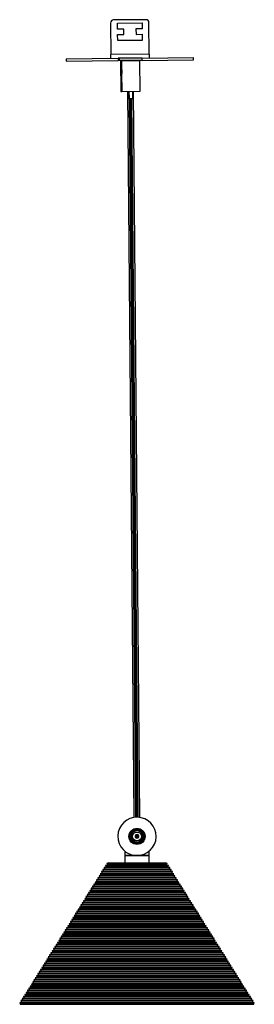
# Model space of a CAD drawing. Header units: millimetres. Extents: x 1041 to 2596, y 431 to 1570.
# Tile 7 of 7: x 2443 to 2596, y 927 to 1570. Entities that reach past the tile are written whole.
import ezdxf

# ---------------------------------------------------------------- set-up
doc = ezdxf.new("R2010")
doc.units = ezdxf.units.MM

msp = doc.modelspace()

# ---------------------------------------------------------------- linework, layer by layer
at = {"color": 7, "linetype": 'Continuous', "lineweight": 25}
for p, q in [((2501.88, 1567.35), (2502.06, 1546.85)), ((2524.86, 1569.55), (2503.86, 1569.36)), ((2506.38, 1567.39), (2522.38, 1567.53)), ((2506.42, 1563.39), (2506.38, 1567.39)), ((2522.38, 1567.53), (2522.42, 1563.53)), ((2527.06, 1547.07), (2526.88, 1567.57)), ((2510.42, 1563.42), (2506.42, 1563.39)), ((2510.45, 1559.92), (2510.42, 1563.42)), ((2522.42, 1563.53), (2518.42, 1563.49)), ((2518.42, 1563.49), (2518.45, 1559.99)), ((2506.45, 1559.89), (2510.45, 1559.92)), ((2506.48, 1555.89), (2506.45, 1559.89)), ((2522.48, 1556.03), (2506.48, 1555.89)), ((2518.45, 1559.99), (2522.45, 1560.03)), ((2522.45, 1560.03), (2522.48, 1556.03)), ((2472.83, 1544.09), (2506.77, 1544.39)), ((2472.83, 1544.09), (2472.84, 1542.59)), ((2472.84, 1542.59), (2506.78, 1542.89)), ((2527.06, 1547.07), (2502.06, 1546.85)), ((2502.09, 1544.35), (2502.06, 1546.85)), ((2506.77, 1544.39), (2506.78, 1542.89)), ((2507.4, 1544.39), (2506.77, 1544.39)), ((2507.41, 1542.89), (2506.78, 1542.89)), ((2522.4, 1544.53), (2507.4, 1544.39)), ((2507.4, 1544.39), (2507.41, 1542.89)), ((2522.41, 1543.03), (2507.41, 1542.89)), ((2508.28, 1542.8), (2508.91, 1542.81)), ((2508.28, 1542.8), (2508.46, 1522.8)), ((2508.91, 1542.81), (2520.91, 1542.91)), ((2508.91, 1542.81), (2508.97, 1536.83)), ((2509.1, 1542.91), (2509.1, 1542.81)), ((2509.98, 1542.92), (2509.98, 1542.82)), ((2510.61, 1542.92), (2510.61, 1542.82)), ((2519.21, 1542.9), (2519.21, 1543)), ((2520.1, 1542.91), (2520.1, 1543.01)), ((2521.09, 1522.91), (2520.91, 1542.91)), ((2522.4, 1544.53), (2555.82, 1544.82)), ((2522.41, 1543.03), (2522.4, 1544.53)), ((2522.41, 1543.03), (2555.84, 1543.32)), ((2527.06, 1547.07), (2527.08, 1544.57)), ((2555.84, 1543.32), (2555.82, 1544.82)), ((2508.99, 1534.62), (2509.09, 1522.81)), ((2508.46, 1522.8), (2509.09, 1522.81)), ((2509.09, 1522.81), (2521.09, 1522.91)), ((2512.78, 1522.84), (2516.97, 1049.31)), ((2513.21, 1522.84), (2513.26, 1517.85)), ((2513.84, 1522.85), (2513.89, 1517.85)), ((2516.39, 1517.87), (2516.34, 1522.87)), ((2520.97, 1049.34), (2516.78, 1522.88)), ((2513.89, 1517.85), (2513.26, 1517.85)), ((2515.02, 1517.86), (2513.89, 1517.85)), ((2514.01, 1517.85), (2518.16, 1049.45)), ((2514.64, 1517.86), (2518.79, 1049.48)), ((2516.39, 1517.87), (2515.02, 1517.86)), ((2519.79, 1049.46), (2515.64, 1517.87)), ((2520.29, 1037.31), (2517.87, 1037.31)), ((2517.87, 1036.66), (2520.29, 1036.66)), ((2522.94, 1038.76), (2522.97, 1038.68)), ((2511.08, 1027.31), (2511.08, 1024.48)), ((2527.08, 1024.48), (2527.08, 1027.35)), ((2527.68, 1027.91), (2527.68, 1027.91)), ((2511.08, 1024.48), (2511.08, 1019.67)), ((2519.08, 1024.48), (2511.08, 1024.48)), ((2511.08, 1024.48), (2519.08, 1024.48)), ((2527.08, 1024.48), (2519.08, 1024.48)), ((2519.08, 1024.48), (2527.08, 1024.48)), ((2527.08, 1019.67), (2527.08, 1024.48)), ((2497.89, 1015.6), (2496.84, 1015.34)), ((2496.84, 1015.34), (2497.09, 1014.32)), ((2496.84, 1015.34), (2519.08, 1015.34)), ((2498.74, 1016.95), (2497.69, 1016.7)), ((2497.69, 1016.7), (2497.94, 1015.68)), ((2497.69, 1016.7), (2519.08, 1016.7)), ((2497.94, 1015.68), (2497.89, 1015.6)), ((2497.89, 1015.6), (2519.08, 1015.6)), ((2497.94, 1015.68), (2519.08, 1015.68)), ((2499.58, 1018.31), (2498.54, 1018.05)), ((2498.54, 1018.05), (2498.79, 1017.04)), ((2498.54, 1018.05), (2519.08, 1018.05)), ((2498.79, 1017.04), (2498.74, 1016.95)), ((2498.74, 1016.95), (2519.08, 1016.95)), ((2498.79, 1017.04), (2519.08, 1017.04)), ((2500.43, 1019.67), (2499.39, 1019.41)), ((2499.39, 1019.41), (2499.64, 1018.4)), ((2499.39, 1019.41), (2519.08, 1019.41)), ((2499.64, 1018.4), (2499.58, 1018.31)), ((2499.58, 1018.31), (2519.08, 1018.31)), ((2499.64, 1018.4), (2519.08, 1018.4)), ((2500.43, 1019.67), (2519.08, 1019.67)), ((2519.08, 1019.67), (2537.73, 1019.67)), ((2519.08, 1019.41), (2538.78, 1019.41)), ((2519.08, 1018.4), (2538.53, 1018.4)), ((2519.08, 1018.31), (2519.08, 1018.4)), ((2519.08, 1018.31), (2538.58, 1018.31)), ((2519.08, 1018.05), (2539.63, 1018.05)), ((2519.08, 1017.04), (2539.37, 1017.04)), ((2519.08, 1016.95), (2519.08, 1017.04)), ((2519.08, 1016.95), (2539.43, 1016.95)), ((2519.08, 1016.7), (2540.47, 1016.7)), ((2519.08, 1015.68), (2540.22, 1015.68)), ((2519.08, 1015.6), (2519.08, 1015.68)), ((2519.08, 1015.6), (2540.28, 1015.6)), ((2519.08, 1015.34), (2541.32, 1015.34)), ((2538.78, 1019.41), (2537.73, 1019.67)), ((2538.53, 1018.4), (2538.78, 1019.41)), ((2538.58, 1018.31), (2538.53, 1018.4)), ((2539.63, 1018.05), (2538.58, 1018.31)), ((2539.37, 1017.04), (2539.63, 1018.05)), ((2539.43, 1016.95), (2539.37, 1017.04)), ((2540.47, 1016.7), (2539.43, 1016.95)), ((2540.22, 1015.68), (2540.47, 1016.7)), ((2540.28, 1015.6), (2540.22, 1015.68)), ((2541.32, 1015.34), (2540.28, 1015.6)), ((2541.07, 1014.32), (2541.32, 1015.34)), ((2493.65, 1008.81), (2492.6, 1008.55)), ((2492.6, 1008.55), (2492.85, 1007.54)), ((2492.6, 1008.55), (2519.08, 1008.55)), ((2494.5, 1010.17), (2493.45, 1009.91)), ((2493.45, 1009.91), (2493.7, 1008.9)), ((2493.45, 1009.91), (2519.08, 1009.91)), ((2493.7, 1008.9), (2493.65, 1008.81)), ((2493.65, 1008.81), (2519.08, 1008.81)), ((2493.7, 1008.9), (2519.08, 1008.9)), ((2495.34, 1011.53), (2494.3, 1011.27)), ((2494.3, 1011.27), (2494.55, 1010.25)), ((2494.3, 1011.27), (2519.08, 1011.27)), ((2494.55, 1010.25), (2494.5, 1010.17)), ((2494.5, 1010.17), (2519.08, 1010.17)), ((2494.55, 1010.25), (2519.08, 1010.25)), ((2496.19, 1012.88), (2495.15, 1012.62)), ((2495.15, 1012.62), (2495.4, 1011.61)), ((2495.15, 1012.62), (2519.08, 1012.62)), ((2495.4, 1011.61), (2495.34, 1011.53)), ((2495.34, 1011.53), (2519.08, 1011.53)), ((2495.4, 1011.61), (2519.08, 1011.61)), ((2497.04, 1014.24), (2495.99, 1013.98)), ((2495.99, 1013.98), (2496.24, 1012.97)), ((2495.99, 1013.98), (2519.08, 1013.98)), ((2496.24, 1012.97), (2496.19, 1012.88)), ((2496.19, 1012.88), (2519.08, 1012.88)), ((2496.24, 1012.97), (2519.08, 1012.97)), ((2497.09, 1014.32), (2497.04, 1014.24)), ((2497.04, 1014.24), (2519.08, 1014.24)), ((2497.09, 1014.32), (2519.08, 1014.32)), ((2519.08, 1014.32), (2541.07, 1014.32)), ((2519.08, 1014.24), (2519.08, 1014.32)), ((2519.08, 1014.24), (2541.12, 1014.24)), ((2519.08, 1013.98), (2542.17, 1013.98)), ((2519.08, 1012.97), (2541.92, 1012.97)), ((2519.08, 1012.88), (2519.08, 1012.97)), ((2519.08, 1012.88), (2541.97, 1012.88)), ((2519.08, 1012.62), (2543.02, 1012.62)), ((2519.08, 1011.61), (2542.77, 1011.61)), ((2519.08, 1011.53), (2519.08, 1011.61)), ((2519.08, 1011.53), (2542.82, 1011.53)), ((2519.08, 1011.27), (2543.86, 1011.27)), ((2519.08, 1010.25), (2543.61, 1010.25)), ((2519.08, 1010.17), (2519.08, 1010.25)), ((2519.08, 1010.17), (2543.67, 1010.17)), ((2519.08, 1009.91), (2544.71, 1009.91)), ((2519.08, 1008.9), (2544.46, 1008.9)), ((2519.08, 1008.81), (2519.08, 1008.9)), ((2519.08, 1008.81), (2544.52, 1008.81)), ((2519.08, 1008.55), (2545.56, 1008.55)), ((2541.12, 1014.24), (2541.07, 1014.32)), ((2542.17, 1013.98), (2541.12, 1014.24)), ((2541.92, 1012.97), (2542.17, 1013.98)), ((2541.97, 1012.88), (2541.92, 1012.97)), ((2543.02, 1012.62), (2541.97, 1012.88)), ((2542.77, 1011.61), (2543.02, 1012.62)), ((2542.82, 1011.53), (2542.77, 1011.61)), ((2543.86, 1011.27), (2542.82, 1011.53)), ((2543.61, 1010.25), (2543.86, 1011.27)), ((2543.67, 1010.17), (2543.61, 1010.25)), ((2544.71, 1009.91), (2543.67, 1010.17)), ((2544.46, 1008.9), (2544.71, 1009.91)), ((2544.52, 1008.81), (2544.46, 1008.9)), ((2545.56, 1008.55), (2544.52, 1008.81)), ((2545.31, 1007.54), (2545.56, 1008.55)), ((2489.41, 1002.03), (2488.36, 1001.77)), ((2488.36, 1001.77), (2488.61, 1000.76)), ((2488.36, 1001.77), (2519.08, 1001.77)), ((2490.26, 1003.38), (2489.21, 1003.13)), ((2489.21, 1003.13), (2489.46, 1002.11)), ((2489.21, 1003.13), (2519.08, 1003.13)), ((2489.46, 1002.11), (2489.41, 1002.03)), ((2489.41, 1002.03), (2519.08, 1002.03)), ((2489.46, 1002.11), (2519.08, 1002.11)), ((2491.1, 1004.74), (2490.06, 1004.48)), ((2490.06, 1004.48), (2490.31, 1003.47)), ((2490.06, 1004.48), (2519.08, 1004.48)), ((2490.31, 1003.47), (2490.26, 1003.38)), ((2490.26, 1003.38), (2519.08, 1003.38)), ((2490.31, 1003.47), (2519.08, 1003.47)), ((2491.95, 1006.1), (2490.91, 1005.84)), ((2490.91, 1005.84), (2491.16, 1004.83)), ((2490.91, 1005.84), (2519.08, 1005.84)), ((2491.16, 1004.83), (2491.1, 1004.74)), ((2491.1, 1004.74), (2519.08, 1004.74)), ((2491.16, 1004.83), (2519.08, 1004.83)), ((2492.8, 1007.46), (2491.75, 1007.2)), ((2491.75, 1007.2), (2492.01, 1006.18)), ((2491.75, 1007.2), (2519.08, 1007.2)), ((2492.01, 1006.18), (2491.95, 1006.1)), ((2491.95, 1006.1), (2519.08, 1006.1)), ((2492.01, 1006.18), (2519.08, 1006.18)), ((2492.85, 1007.54), (2492.8, 1007.46)), ((2492.8, 1007.46), (2519.08, 1007.46)), ((2492.85, 1007.54), (2519.08, 1007.54)), ((2519.08, 1007.54), (2545.31, 1007.54)), ((2519.08, 1007.46), (2519.08, 1007.54)), ((2519.08, 1007.46), (2545.36, 1007.46)), ((2519.08, 1007.2), (2546.41, 1007.2)), ((2519.08, 1006.18), (2546.16, 1006.18)), ((2519.08, 1006.1), (2519.08, 1006.18)), ((2519.08, 1006.1), (2546.21, 1006.1)), ((2519.08, 1005.84), (2547.26, 1005.84)), ((2519.08, 1004.83), (2547.01, 1004.83)), ((2519.08, 1004.74), (2519.08, 1004.83)), ((2519.08, 1004.74), (2547.06, 1004.74)), ((2519.08, 1004.48), (2548.1, 1004.48)), ((2519.08, 1003.47), (2547.85, 1003.47)), ((2519.08, 1003.38), (2519.08, 1003.47)), ((2519.08, 1003.38), (2547.91, 1003.38)), ((2519.08, 1003.13), (2548.95, 1003.13)), ((2519.08, 1002.11), (2548.7, 1002.11)), ((2519.08, 1002.03), (2519.08, 1002.11)), ((2519.08, 1002.03), (2548.75, 1002.03)), ((2519.08, 1001.77), (2549.8, 1001.77)), ((2545.36, 1007.46), (2545.31, 1007.54)), ((2546.41, 1007.2), (2545.36, 1007.46)), ((2546.16, 1006.18), (2546.41, 1007.2)), ((2546.21, 1006.1), (2546.16, 1006.18)), ((2547.26, 1005.84), (2546.21, 1006.1)), ((2547.01, 1004.83), (2547.26, 1005.84)), ((2547.06, 1004.74), (2547.01, 1004.83)), ((2548.1, 1004.48), (2547.06, 1004.74)), ((2547.85, 1003.47), (2548.1, 1004.48)), ((2547.91, 1003.38), (2547.85, 1003.47)), ((2548.95, 1003.13), (2547.91, 1003.38)), ((2548.7, 1002.11), (2548.95, 1003.13)), ((2548.75, 1002.03), (2548.7, 1002.11)), ((2549.8, 1001.77), (2548.75, 1002.03)), ((2549.55, 1000.76), (2549.8, 1001.77)), ((2485.17, 995.24), (2484.12, 994.99)), ((2486.02, 996.6), (2484.97, 996.34)), ((2484.97, 996.34), (2485.22, 995.33)), ((2484.97, 996.34), (2519.08, 996.34)), ((2485.22, 995.33), (2485.17, 995.24)), ((2485.17, 995.24), (2519.08, 995.24)), ((2485.22, 995.33), (2519.08, 995.33)), ((2486.86, 997.96), (2485.82, 997.7)), ((2485.82, 997.7), (2486.07, 996.69)), ((2485.82, 997.7), (2519.08, 997.7)), ((2486.07, 996.69), (2486.02, 996.6)), ((2486.02, 996.6), (2519.08, 996.6)), ((2486.07, 996.69), (2519.08, 996.69)), ((2487.71, 999.31), (2486.67, 999.06)), ((2486.67, 999.06), (2486.92, 998.04)), ((2486.67, 999.06), (2519.08, 999.06)), ((2486.92, 998.04), (2486.86, 997.96)), ((2486.86, 997.96), (2519.08, 997.96)), ((2486.92, 998.04), (2519.08, 998.04)), ((2488.56, 1000.67), (2487.52, 1000.41)), ((2487.52, 1000.41), (2487.77, 999.4)), ((2487.52, 1000.41), (2519.08, 1000.41)), ((2487.77, 999.4), (2487.71, 999.31)), ((2487.71, 999.31), (2519.08, 999.31)), ((2487.77, 999.4), (2519.08, 999.4)), ((2488.61, 1000.76), (2488.56, 1000.67)), ((2488.56, 1000.67), (2519.08, 1000.67)), ((2488.61, 1000.76), (2519.08, 1000.76)), ((2519.08, 1000.76), (2549.55, 1000.76)), ((2519.08, 1000.67), (2519.08, 1000.76)), ((2519.08, 1000.67), (2549.6, 1000.67)), ((2519.08, 1000.41), (2550.65, 1000.41)), ((2519.08, 999.4), (2550.4, 999.4)), ((2519.08, 999.31), (2519.08, 999.4)), ((2519.08, 999.31), (2550.45, 999.31)), ((2519.08, 999.06), (2551.5, 999.06)), ((2519.08, 998.04), (2551.25, 998.04)), ((2519.08, 997.96), (2519.08, 998.04)), ((2519.08, 997.96), (2551.3, 997.96)), ((2519.08, 997.7), (2552.34, 997.7)), ((2519.08, 996.69), (2552.09, 996.69)), ((2519.08, 996.6), (2519.08, 996.69)), ((2519.08, 996.6), (2552.15, 996.6)), ((2519.08, 996.34), (2553.19, 996.34)), ((2519.08, 995.33), (2552.94, 995.33)), ((2519.08, 995.24), (2519.08, 995.33)), ((2519.08, 995.24), (2552.99, 995.24)), ((2549.6, 1000.67), (2549.55, 1000.76)), ((2550.65, 1000.41), (2549.6, 1000.67)), ((2550.4, 999.4), (2550.65, 1000.41)), ((2550.45, 999.31), (2550.4, 999.4)), ((2551.5, 999.06), (2550.45, 999.31)), ((2551.25, 998.04), (2551.5, 999.06)), ((2551.3, 997.96), (2551.25, 998.04)), ((2552.34, 997.7), (2551.3, 997.96)), ((2552.09, 996.69), (2552.34, 997.7)), ((2552.15, 996.6), (2552.09, 996.69)), ((2553.19, 996.34), (2552.15, 996.6)), ((2552.94, 995.33), (2553.19, 996.34)), ((2552.99, 995.24), (2552.94, 995.33)), ((2554.04, 994.99), (2552.99, 995.24)), ((2481.78, 989.82), (2480.73, 989.56)), ((2480.73, 989.56), (2480.98, 988.54)), ((2480.73, 989.56), (2519.08, 989.56)), ((2482.63, 991.17), (2481.58, 990.91)), ((2481.58, 990.91), (2481.83, 989.9)), ((2481.58, 990.91), (2519.08, 990.91)), ((2481.83, 989.9), (2481.78, 989.82)), ((2481.78, 989.82), (2519.08, 989.82)), ((2481.83, 989.9), (2519.08, 989.9)), ((2483.47, 992.53), (2482.43, 992.27)), ((2482.43, 992.27), (2482.68, 991.26)), ((2482.43, 992.27), (2519.08, 992.27)), ((2482.68, 991.26), (2482.63, 991.17)), ((2482.63, 991.17), (2519.08, 991.17)), ((2482.68, 991.26), (2519.08, 991.26)), ((2484.32, 993.89), (2483.28, 993.63)), ((2483.28, 993.63), (2483.53, 992.61)), ((2483.28, 993.63), (2519.08, 993.63)), ((2483.53, 992.61), (2483.47, 992.53)), ((2483.47, 992.53), (2519.08, 992.53)), ((2483.53, 992.61), (2519.08, 992.61)), ((2484.12, 994.99), (2484.37, 993.97)), ((2484.12, 994.99), (2519.08, 994.99)), ((2484.37, 993.97), (2484.32, 993.89)), ((2484.32, 993.89), (2519.08, 993.89)), ((2484.37, 993.97), (2519.08, 993.97)), ((2519.08, 994.99), (2554.04, 994.99)), ((2519.08, 993.97), (2553.79, 993.97)), ((2519.08, 993.89), (2519.08, 993.97)), ((2519.08, 993.89), (2553.84, 993.89)), ((2519.08, 993.63), (2554.89, 993.63)), ((2519.08, 992.61), (2554.64, 992.61)), ((2519.08, 992.53), (2519.08, 992.61)), ((2519.08, 992.53), (2554.69, 992.53)), ((2519.08, 992.27), (2555.73, 992.27)), ((2519.08, 991.26), (2555.48, 991.26)), ((2519.08, 991.17), (2519.08, 991.26)), ((2519.08, 991.17), (2555.54, 991.17)), ((2519.08, 990.91), (2556.58, 990.91)), ((2519.08, 989.9), (2556.33, 989.9)), ((2519.08, 989.82), (2519.08, 989.9)), ((2519.08, 989.82), (2556.39, 989.82)), ((2519.08, 989.56), (2557.43, 989.56)), ((2553.79, 993.97), (2554.04, 994.99)), ((2553.84, 993.89), (2553.79, 993.97)), ((2554.89, 993.63), (2553.84, 993.89)), ((2554.64, 992.61), (2554.89, 993.63)), ((2554.69, 992.53), (2554.64, 992.61)), ((2555.73, 992.27), (2554.69, 992.53)), ((2555.48, 991.26), (2555.73, 992.27)), ((2555.54, 991.17), (2555.48, 991.26)), ((2556.58, 990.91), (2555.54, 991.17)), ((2556.33, 989.9), (2556.58, 990.91)), ((2556.39, 989.82), (2556.33, 989.9)), ((2557.43, 989.56), (2556.39, 989.82)), ((2557.18, 988.54), (2557.43, 989.56)), ((2477.54, 983.03), (2476.49, 982.77)), ((2476.49, 982.77), (2476.74, 981.76)), ((2476.49, 982.77), (2519.08, 982.77)), ((2478.39, 984.39), (2477.34, 984.13)), ((2477.34, 984.13), (2477.59, 983.12)), ((2477.34, 984.13), (2519.08, 984.13)), ((2477.59, 983.12), (2477.54, 983.03)), ((2477.54, 983.03), (2519.08, 983.03)), ((2477.59, 983.12), (2519.08, 983.12)), ((2479.23, 985.75), (2478.19, 985.49)), ((2478.19, 985.49), (2478.44, 984.47)), ((2478.19, 985.49), (2519.08, 985.49)), ((2478.44, 984.47), (2478.39, 984.39)), ((2478.39, 984.39), (2519.08, 984.39)), ((2478.44, 984.47), (2519.08, 984.47)), ((2480.08, 987.1), (2479.04, 986.84)), ((2479.04, 986.84), (2479.29, 985.83)), ((2479.04, 986.84), (2519.08, 986.84)), ((2479.29, 985.83), (2479.23, 985.75)), ((2479.23, 985.75), (2519.08, 985.75)), ((2479.29, 985.83), (2519.08, 985.83)), ((2480.93, 988.46), (2479.88, 988.2)), ((2479.88, 988.2), (2480.13, 987.19)), ((2479.88, 988.2), (2519.08, 988.2)), ((2480.13, 987.19), (2480.08, 987.1)), ((2480.08, 987.1), (2519.08, 987.1)), ((2480.13, 987.19), (2519.08, 987.19)), ((2480.98, 988.54), (2480.93, 988.46)), ((2480.93, 988.46), (2519.08, 988.46)), ((2480.98, 988.54), (2519.08, 988.54)), ((2519.08, 988.54), (2557.18, 988.54)), ((2519.08, 988.46), (2519.08, 988.54)), ((2519.08, 988.46), (2557.23, 988.46)), ((2519.08, 988.2), (2558.28, 988.2)), ((2519.08, 987.19), (2558.03, 987.19)), ((2519.08, 987.1), (2519.08, 987.19)), ((2519.08, 987.1), (2558.08, 987.1)), ((2519.08, 986.84), (2559.13, 986.84)), ((2519.08, 985.83), (2558.88, 985.83)), ((2519.08, 985.75), (2519.08, 985.83)), ((2519.08, 985.75), (2558.93, 985.75)), ((2519.08, 985.49), (2559.97, 985.49)), ((2519.08, 984.47), (2559.72, 984.47)), ((2519.08, 984.39), (2519.08, 984.47)), ((2519.08, 984.39), (2559.78, 984.39)), ((2519.08, 984.13), (2560.82, 984.13)), ((2519.08, 983.12), (2560.57, 983.12)), ((2519.08, 983.03), (2519.08, 983.12)), ((2519.08, 983.03), (2560.62, 983.03)), ((2519.08, 982.77), (2561.67, 982.77)), ((2557.23, 988.46), (2557.18, 988.54)), ((2558.28, 988.2), (2557.23, 988.46)), ((2558.03, 987.19), (2558.28, 988.2)), ((2558.08, 987.1), (2558.03, 987.19)), ((2559.13, 986.84), (2558.08, 987.1)), ((2558.88, 985.83), (2559.13, 986.84)), ((2558.93, 985.75), (2558.88, 985.83)), ((2559.97, 985.49), (2558.93, 985.75)), ((2559.72, 984.47), (2559.97, 985.49)), ((2559.78, 984.39), (2559.72, 984.47)), ((2560.82, 984.13), (2559.78, 984.39)), ((2560.57, 983.12), (2560.82, 984.13)), ((2560.62, 983.03), (2560.57, 983.12)), ((2561.67, 982.77), (2560.62, 983.03)), ((2561.42, 981.76), (2561.67, 982.77)), ((2473.3, 976.25), (2472.25, 975.99)), ((2472.25, 975.99), (2472.5, 974.98)), ((2472.25, 975.99), (2519.08, 975.99)), ((2474.15, 977.6), (2473.1, 977.35)), ((2473.1, 977.35), (2473.35, 976.33)), ((2473.1, 977.35), (2519.08, 977.35)), ((2473.35, 976.33), (2473.3, 976.25)), ((2473.3, 976.25), (2519.08, 976.25)), ((2473.35, 976.33), (2519.08, 976.33)), ((2474.99, 978.96), (2473.95, 978.7)), ((2473.95, 978.7), (2474.2, 977.69)), ((2473.95, 978.7), (2519.08, 978.7)), ((2474.2, 977.69), (2474.15, 977.6)), ((2474.15, 977.6), (2519.08, 977.6)), ((2474.2, 977.69), (2519.08, 977.69)), ((2475.84, 980.32), (2474.8, 980.06)), ((2474.8, 980.06), (2475.05, 979.05)), ((2474.8, 980.06), (2519.08, 980.06)), ((2475.05, 979.05), (2474.99, 978.96)), ((2474.99, 978.96), (2519.08, 978.96)), ((2475.05, 979.05), (2519.08, 979.05)), ((2476.69, 981.67), (2475.65, 981.42)), ((2475.65, 981.42), (2475.9, 980.4)), ((2475.65, 981.42), (2519.08, 981.42)), ((2475.9, 980.4), (2475.84, 980.32)), ((2475.84, 980.32), (2519.08, 980.32)), ((2475.9, 980.4), (2519.08, 980.4)), ((2476.74, 981.76), (2476.69, 981.67)), ((2476.69, 981.67), (2519.08, 981.67)), ((2476.74, 981.76), (2519.08, 981.76)), ((2519.08, 981.76), (2561.42, 981.76)), ((2519.08, 981.67), (2519.08, 981.76)), ((2519.08, 981.67), (2561.47, 981.67)), ((2519.08, 981.42), (2562.52, 981.42)), ((2519.08, 980.4), (2562.27, 980.4)), ((2519.08, 980.32), (2519.08, 980.4)), ((2519.08, 980.32), (2562.32, 980.32)), ((2519.08, 980.06), (2563.37, 980.06)), ((2519.08, 979.05), (2563.12, 979.05)), ((2519.08, 978.96), (2519.08, 979.05)), ((2519.08, 978.96), (2563.17, 978.96)), ((2519.08, 978.7), (2564.21, 978.7)), ((2519.08, 977.69), (2563.96, 977.69)), ((2519.08, 977.6), (2519.08, 977.69)), ((2519.08, 977.6), (2564.02, 977.6)), ((2519.08, 977.35), (2565.06, 977.35)), ((2519.08, 976.33), (2564.81, 976.33)), ((2519.08, 976.25), (2519.08, 976.33)), ((2519.08, 976.25), (2564.86, 976.25)), ((2519.08, 975.99), (2565.91, 975.99)), ((2561.47, 981.67), (2561.42, 981.76)), ((2562.52, 981.42), (2561.47, 981.67)), ((2562.27, 980.4), (2562.52, 981.42)), ((2562.32, 980.32), (2562.27, 980.4)), ((2563.37, 980.06), (2562.32, 980.32)), ((2563.12, 979.05), (2563.37, 980.06)), ((2563.17, 978.96), (2563.12, 979.05)), ((2564.21, 978.7), (2563.17, 978.96)), ((2563.96, 977.69), (2564.21, 978.7)), ((2564.02, 977.6), (2563.96, 977.69)), ((2565.06, 977.35), (2564.02, 977.6)), ((2564.81, 976.33), (2565.06, 977.35)), ((2564.86, 976.25), (2564.81, 976.33)), ((2565.91, 975.99), (2564.86, 976.25)), ((2565.66, 974.98), (2565.91, 975.99)), ((2469.91, 970.82), (2468.86, 970.56)), ((2468.86, 970.56), (2469.11, 969.55)), ((2468.86, 970.56), (2519.08, 970.56)), ((2469.11, 969.55), (2469.06, 969.46)), ((2469.11, 969.55), (2519.08, 969.55)), ((2470.76, 972.18), (2469.71, 971.92)), ((2469.71, 971.92), (2469.96, 970.9)), ((2469.71, 971.92), (2519.08, 971.92)), ((2469.96, 970.9), (2469.91, 970.82)), ((2469.91, 970.82), (2519.08, 970.82)), ((2469.96, 970.9), (2519.08, 970.9)), ((2471.6, 973.53), (2470.56, 973.28)), ((2470.56, 973.28), (2470.81, 972.26)), ((2470.56, 973.28), (2519.08, 973.28)), ((2470.81, 972.26), (2470.76, 972.18)), ((2470.76, 972.18), (2519.08, 972.18)), ((2470.81, 972.26), (2519.08, 972.26)), ((2472.45, 974.89), (2471.41, 974.63)), ((2471.41, 974.63), (2471.66, 973.62)), ((2471.41, 974.63), (2519.08, 974.63)), ((2471.66, 973.62), (2471.6, 973.53)), ((2471.6, 973.53), (2519.08, 973.53)), ((2471.66, 973.62), (2519.08, 973.62)), ((2472.5, 974.98), (2472.45, 974.89)), ((2472.45, 974.89), (2519.08, 974.89)), ((2472.5, 974.98), (2519.08, 974.98)), ((2519.08, 974.98), (2565.66, 974.98)), ((2519.08, 974.89), (2519.08, 974.98)), ((2519.08, 974.89), (2565.71, 974.89)), ((2519.08, 974.63), (2566.76, 974.63)), ((2519.08, 973.62), (2566.51, 973.62)), ((2519.08, 973.53), (2519.08, 973.62)), ((2519.08, 973.53), (2566.56, 973.53)), ((2519.08, 973.28), (2567.6, 973.28)), ((2519.08, 972.26), (2567.35, 972.26)), ((2519.08, 972.18), (2519.08, 972.26)), ((2519.08, 972.18), (2567.41, 972.18)), ((2519.08, 971.92), (2568.45, 971.92)), ((2519.08, 970.9), (2568.2, 970.9)), ((2519.08, 970.82), (2519.08, 970.9)), ((2519.08, 970.82), (2568.26, 970.82)), ((2519.08, 970.56), (2569.3, 970.56)), ((2519.08, 969.55), (2569.05, 969.55)), ((2519.08, 969.46), (2519.08, 969.55)), ((2565.71, 974.89), (2565.66, 974.98)), ((2566.76, 974.63), (2565.71, 974.89)), ((2566.51, 973.62), (2566.76, 974.63)), ((2566.56, 973.53), (2566.51, 973.62)), ((2567.6, 973.28), (2566.56, 973.53)), ((2567.35, 972.26), (2567.6, 973.28)), ((2567.41, 972.18), (2567.35, 972.26)), ((2568.45, 971.92), (2567.41, 972.18)), ((2568.2, 970.9), (2568.45, 971.92)), ((2568.26, 970.82), (2568.2, 970.9)), ((2569.3, 970.56), (2568.26, 970.82)), ((2569.05, 969.55), (2569.3, 970.56)), ((2569.1, 969.46), (2569.05, 969.55)), ((2465.67, 964.04), (2464.62, 963.78)), ((2464.62, 963.78), (2464.87, 962.76)), ((2464.62, 963.78), (2519.08, 963.78)), ((2466.52, 965.39), (2465.47, 965.13)), ((2465.47, 965.13), (2465.72, 964.12)), ((2465.47, 965.13), (2519.08, 965.13)), ((2465.72, 964.12), (2465.67, 964.04)), ((2465.67, 964.04), (2519.08, 964.04)), ((2465.72, 964.12), (2519.08, 964.12)), ((2467.36, 966.75), (2466.32, 966.49)), ((2466.32, 966.49), (2466.57, 965.48)), ((2466.32, 966.49), (2519.08, 966.49)), ((2466.57, 965.48), (2466.52, 965.39)), ((2466.52, 965.39), (2519.08, 965.39)), ((2466.57, 965.48), (2519.08, 965.48)), ((2468.21, 968.11), (2467.17, 967.85)), ((2467.17, 967.85), (2467.42, 966.83)), ((2467.17, 967.85), (2519.08, 967.85)), ((2467.42, 966.83), (2467.36, 966.75)), ((2467.36, 966.75), (2519.08, 966.75)), ((2467.42, 966.83), (2519.08, 966.83)), ((2469.06, 969.46), (2468.01, 969.2)), ((2468.01, 969.2), (2468.26, 968.19)), ((2468.01, 969.2), (2519.08, 969.2)), ((2468.26, 968.19), (2468.21, 968.11)), ((2468.21, 968.11), (2519.08, 968.11)), ((2468.26, 968.19), (2519.08, 968.19)), ((2469.06, 969.46), (2519.08, 969.46)), ((2519.08, 969.46), (2569.1, 969.46)), ((2519.08, 969.2), (2570.15, 969.2)), ((2519.08, 968.19), (2569.9, 968.19)), ((2519.08, 968.11), (2519.08, 968.19)), ((2519.08, 968.11), (2569.95, 968.11)), ((2519.08, 967.85), (2571, 967.85)), ((2519.08, 966.83), (2570.75, 966.83)), ((2519.08, 966.75), (2519.08, 966.83)), ((2519.08, 966.75), (2570.8, 966.75)), ((2519.08, 966.49), (2571.84, 966.49)), ((2519.08, 965.48), (2571.59, 965.48)), ((2519.08, 965.39), (2519.08, 965.48)), ((2519.08, 965.39), (2571.65, 965.39)), ((2519.08, 965.13), (2572.69, 965.13)), ((2519.08, 964.12), (2572.44, 964.12)), ((2519.08, 964.04), (2519.08, 964.12)), ((2519.08, 964.04), (2572.49, 964.04)), ((2519.08, 963.78), (2573.54, 963.78)), ((2570.15, 969.2), (2569.1, 969.46)), ((2569.9, 968.19), (2570.15, 969.2)), ((2569.95, 968.11), (2569.9, 968.19)), ((2571, 967.85), (2569.95, 968.11)), ((2570.75, 966.83), (2571, 967.85)), ((2570.8, 966.75), (2570.75, 966.83)), ((2571.84, 966.49), (2570.8, 966.75)), ((2571.59, 965.48), (2571.84, 966.49)), ((2571.65, 965.39), (2571.59, 965.48)), ((2572.69, 965.13), (2571.65, 965.39)), ((2572.44, 964.12), (2572.69, 965.13)), ((2572.49, 964.04), (2572.44, 964.12)), ((2573.54, 963.78), (2572.49, 964.04)), ((2573.29, 962.76), (2573.54, 963.78)), ((2461.43, 957.25), (2460.38, 956.99)), ((2460.38, 956.99), (2460.63, 955.98)), ((2460.38, 956.99), (2519.08, 956.99)), ((2462.28, 958.61), (2461.23, 958.35)), ((2461.23, 958.35), (2461.48, 957.34)), ((2461.23, 958.35), (2519.08, 958.35)), ((2461.48, 957.34), (2461.43, 957.25)), ((2461.43, 957.25), (2519.08, 957.25)), ((2461.48, 957.34), (2519.08, 957.34)), ((2463.12, 959.96), (2462.08, 959.71)), ((2462.08, 959.71), (2462.33, 958.69)), ((2462.08, 959.71), (2519.08, 959.71)), ((2462.33, 958.69), (2462.28, 958.61)), ((2462.28, 958.61), (2519.08, 958.61)), ((2462.33, 958.69), (2519.08, 958.69)), ((2463.97, 961.32), (2462.93, 961.06)), ((2462.93, 961.06), (2463.18, 960.05)), ((2462.93, 961.06), (2519.08, 961.06)), ((2463.18, 960.05), (2463.12, 959.96)), ((2463.12, 959.96), (2519.08, 959.96)), ((2463.18, 960.05), (2519.08, 960.05)), ((2464.82, 962.68), (2463.78, 962.42)), ((2463.78, 962.42), (2464.03, 961.41)), ((2463.78, 962.42), (2519.08, 962.42)), ((2464.03, 961.41), (2463.97, 961.32)), ((2463.97, 961.32), (2519.08, 961.32)), ((2464.03, 961.41), (2519.08, 961.41)), ((2464.87, 962.76), (2464.82, 962.68)), ((2464.82, 962.68), (2519.08, 962.68)), ((2464.87, 962.76), (2519.08, 962.76)), ((2519.08, 962.76), (2573.29, 962.76)), ((2519.08, 962.68), (2519.08, 962.76)), ((2519.08, 962.68), (2573.34, 962.68)), ((2519.08, 962.42), (2574.39, 962.42)), ((2519.08, 961.41), (2574.14, 961.41)), ((2519.08, 961.32), (2519.08, 961.41)), ((2519.08, 961.32), (2574.19, 961.32)), ((2519.08, 961.06), (2575.24, 961.06)), ((2519.08, 960.05), (2574.99, 960.05)), ((2519.08, 959.96), (2519.08, 960.05)), ((2519.08, 959.96), (2575.04, 959.96)), ((2519.08, 959.71), (2576.08, 959.71)), ((2519.08, 958.69), (2575.83, 958.69)), ((2519.08, 958.61), (2519.08, 958.69)), ((2519.08, 958.61), (2575.89, 958.61)), ((2519.08, 958.35), (2576.93, 958.35)), ((2519.08, 957.34), (2576.68, 957.34)), ((2519.08, 957.25), (2519.08, 957.34)), ((2519.08, 957.25), (2576.73, 957.25)), ((2519.08, 956.99), (2577.78, 956.99)), ((2573.34, 962.68), (2573.29, 962.76)), ((2574.39, 962.42), (2573.34, 962.68)), ((2574.14, 961.41), (2574.39, 962.42)), ((2574.19, 961.32), (2574.14, 961.41)), ((2575.24, 961.06), (2574.19, 961.32)), ((2574.99, 960.05), (2575.24, 961.06)), ((2575.04, 959.96), (2574.99, 960.05)), ((2576.08, 959.71), (2575.04, 959.96)), ((2575.83, 958.69), (2576.08, 959.71)), ((2575.89, 958.61), (2575.83, 958.69)), ((2576.93, 958.35), (2575.89, 958.61)), ((2576.68, 957.34), (2576.93, 958.35)), ((2576.73, 957.25), (2576.68, 957.34)), ((2577.78, 956.99), (2576.73, 957.25)), ((2577.53, 955.98), (2577.78, 956.99)), ((2457.19, 950.47), (2456.14, 950.21)), ((2458.04, 951.82), (2456.99, 951.57)), ((2456.99, 951.57), (2457.24, 950.55)), ((2456.99, 951.57), (2519.08, 951.57)), ((2457.24, 950.55), (2457.19, 950.47)), ((2457.19, 950.47), (2519.08, 950.47)), ((2457.24, 950.55), (2519.08, 950.55)), ((2458.89, 953.18), (2457.84, 952.92)), ((2457.84, 952.92), (2458.09, 951.91)), ((2457.84, 952.92), (2519.08, 952.92)), ((2458.09, 951.91), (2458.04, 951.82)), ((2458.04, 951.82), (2519.08, 951.82)), ((2458.09, 951.91), (2519.08, 951.91)), ((2459.73, 954.54), (2458.69, 954.28)), ((2458.69, 954.28), (2458.94, 953.27)), ((2458.69, 954.28), (2519.08, 954.28)), ((2458.94, 953.27), (2458.89, 953.18)), ((2458.89, 953.18), (2519.08, 953.18)), ((2458.94, 953.27), (2519.08, 953.27)), ((2460.58, 955.89), (2459.54, 955.64)), ((2459.54, 955.64), (2459.79, 954.62)), ((2459.54, 955.64), (2519.08, 955.64)), ((2459.79, 954.62), (2459.73, 954.54)), ((2459.73, 954.54), (2519.08, 954.54)), ((2459.79, 954.62), (2519.08, 954.62)), ((2460.63, 955.98), (2460.58, 955.89)), ((2460.58, 955.89), (2519.08, 955.89)), ((2460.63, 955.98), (2519.08, 955.98)), ((2519.08, 955.98), (2577.53, 955.98)), ((2519.08, 955.89), (2519.08, 955.98)), ((2519.08, 955.89), (2577.58, 955.89)), ((2519.08, 955.64), (2578.63, 955.64)), ((2519.08, 954.62), (2578.38, 954.62)), ((2519.08, 954.54), (2519.08, 954.62)), ((2519.08, 954.54), (2578.43, 954.54)), ((2519.08, 954.28), (2579.48, 954.28)), ((2519.08, 953.27), (2579.22, 953.27)), ((2519.08, 953.18), (2519.08, 953.27)), ((2519.08, 953.18), (2579.28, 953.18)), ((2519.08, 952.92), (2580.32, 952.92)), ((2519.08, 951.91), (2580.07, 951.91)), ((2519.08, 951.82), (2519.08, 951.91)), ((2519.08, 951.82), (2580.13, 951.82)), ((2519.08, 951.57), (2581.17, 951.57)), ((2519.08, 950.55), (2580.92, 950.55)), ((2519.08, 950.47), (2519.08, 950.55)), ((2519.08, 950.47), (2580.97, 950.47)), ((2577.58, 955.89), (2577.53, 955.98)), ((2578.63, 955.64), (2577.58, 955.89)), ((2578.38, 954.62), (2578.63, 955.64)), ((2578.43, 954.54), (2578.38, 954.62)), ((2579.48, 954.28), (2578.43, 954.54)), ((2579.22, 953.27), (2579.48, 954.28)), ((2579.28, 953.18), (2579.22, 953.27)), ((2580.32, 952.92), (2579.28, 953.18)), ((2580.07, 951.91), (2580.32, 952.92)), ((2580.13, 951.82), (2580.07, 951.91)), ((2581.17, 951.57), (2580.13, 951.82)), ((2580.92, 950.55), (2581.17, 951.57)), ((2580.97, 950.47), (2580.92, 950.55)), ((2582.02, 950.21), (2580.97, 950.47)), ((2453.8, 945.04), (2452.75, 944.78)), ((2452.75, 944.78), (2453, 943.77)), ((2452.75, 944.78), (2519.08, 944.78)), ((2454.65, 946.4), (2453.6, 946.14)), ((2453.6, 946.14), (2453.85, 945.12)), ((2453.6, 946.14), (2519.08, 946.14)), ((2453.85, 945.12), (2453.8, 945.04)), ((2453.8, 945.04), (2519.08, 945.04)), ((2453.85, 945.12), (2519.08, 945.12)), ((2455.49, 947.75), (2454.45, 947.49)), ((2454.45, 947.49), (2454.7, 946.48)), ((2454.45, 947.49), (2519.08, 947.49)), ((2454.7, 946.48), (2454.65, 946.4)), ((2454.65, 946.4), (2519.08, 946.4)), ((2454.7, 946.48), (2519.08, 946.48)), ((2456.34, 949.11), (2455.3, 948.85)), ((2455.3, 948.85), (2455.55, 947.84)), ((2455.3, 948.85), (2519.08, 948.85)), ((2455.55, 947.84), (2455.49, 947.75)), ((2455.49, 947.75), (2519.08, 947.75)), ((2455.55, 947.84), (2519.08, 947.84)), ((2456.14, 950.21), (2456.39, 949.19)), ((2456.14, 950.21), (2519.08, 950.21)), ((2456.39, 949.19), (2456.34, 949.11)), ((2456.34, 949.11), (2519.08, 949.11)), ((2456.39, 949.19), (2519.08, 949.19)), ((2519.08, 950.21), (2582.02, 950.21)), ((2519.08, 949.19), (2581.77, 949.19)), ((2519.08, 949.11), (2519.08, 949.19)), ((2519.08, 949.11), (2581.82, 949.11)), ((2519.08, 948.85), (2582.87, 948.85)), ((2519.08, 947.84), (2582.62, 947.84)), ((2519.08, 947.75), (2519.08, 947.84)), ((2519.08, 947.75), (2582.67, 947.75)), ((2519.08, 947.49), (2583.71, 947.49)), ((2519.08, 946.48), (2583.46, 946.48)), ((2519.08, 946.4), (2519.08, 946.48)), ((2519.08, 946.4), (2583.52, 946.4)), ((2519.08, 946.14), (2584.56, 946.14)), ((2519.08, 945.12), (2584.31, 945.12)), ((2519.08, 945.04), (2519.08, 945.12)), ((2519.08, 945.04), (2584.36, 945.04)), ((2519.08, 944.78), (2585.41, 944.78)), ((2581.77, 949.19), (2582.02, 950.21)), ((2581.82, 949.11), (2581.77, 949.19)), ((2582.87, 948.85), (2581.82, 949.11)), ((2582.62, 947.84), (2582.87, 948.85)), ((2582.67, 947.75), (2582.62, 947.84)), ((2583.71, 947.49), (2582.67, 947.75)), ((2583.46, 946.48), (2583.71, 947.49)), ((2583.52, 946.4), (2583.46, 946.48)), ((2584.56, 946.14), (2583.52, 946.4)), ((2584.31, 945.12), (2584.56, 946.14)), ((2584.36, 945.04), (2584.31, 945.12)), ((2585.41, 944.78), (2584.36, 945.04)), ((2585.16, 943.77), (2585.41, 944.78)), ((2449.56, 938.25), (2448.51, 938)), ((2448.51, 938), (2448.76, 936.98)), ((2448.51, 938), (2519.08, 938)), ((2450.41, 939.61), (2449.36, 939.35)), ((2449.36, 939.35), (2449.61, 938.34)), ((2449.36, 939.35), (2519.08, 939.35)), ((2449.61, 938.34), (2449.56, 938.25)), ((2449.56, 938.25), (2519.08, 938.25)), ((2449.61, 938.34), (2519.08, 938.34)), ((2451.25, 940.97), (2450.21, 940.71)), ((2450.21, 940.71), (2450.46, 939.7)), ((2450.21, 940.71), (2519.08, 940.71)), ((2450.46, 939.7), (2450.41, 939.61)), ((2450.41, 939.61), (2519.08, 939.61)), ((2450.46, 939.7), (2519.08, 939.7)), ((2452.1, 942.33), (2451.06, 942.07)), ((2451.06, 942.07), (2451.31, 941.05)), ((2451.06, 942.07), (2519.08, 942.07)), ((2451.31, 941.05), (2451.25, 940.97)), ((2451.25, 940.97), (2519.08, 940.97)), ((2451.31, 941.05), (2519.08, 941.05)), ((2452.95, 943.68), (2451.9, 943.42)), ((2451.9, 943.42), (2452.16, 942.41)), ((2451.9, 943.42), (2519.08, 943.42)), ((2452.16, 942.41), (2452.1, 942.33)), ((2452.1, 942.33), (2519.08, 942.33)), ((2452.16, 942.41), (2519.08, 942.41)), ((2453, 943.77), (2452.95, 943.68)), ((2452.95, 943.68), (2519.08, 943.68)), ((2453, 943.77), (2519.08, 943.77)), ((2519.08, 943.77), (2585.16, 943.77)), ((2519.08, 943.68), (2519.08, 943.77)), ((2519.08, 943.68), (2585.21, 943.68)), ((2519.08, 943.42), (2586.26, 943.42)), ((2519.08, 942.41), (2586.01, 942.41)), ((2519.08, 942.33), (2519.08, 942.41)), ((2519.08, 942.33), (2586.06, 942.33)), ((2519.08, 942.07), (2587.11, 942.07)), ((2519.08, 941.05), (2586.86, 941.05)), ((2519.08, 940.97), (2519.08, 941.05)), ((2519.08, 940.97), (2586.91, 940.97)), ((2519.08, 940.71), (2587.95, 940.71)), ((2519.08, 939.7), (2587.7, 939.7)), ((2519.08, 939.61), (2519.08, 939.7)), ((2519.08, 939.61), (2587.76, 939.61)), ((2519.08, 939.35), (2588.8, 939.35)), ((2519.08, 938.34), (2588.55, 938.34)), ((2519.08, 938.25), (2519.08, 938.34)), ((2519.08, 938.25), (2588.6, 938.25)), ((2519.08, 938), (2589.65, 938)), ((2585.21, 943.68), (2585.16, 943.77)), ((2586.26, 943.42), (2585.21, 943.68)), ((2586.01, 942.41), (2586.26, 943.42)), ((2586.06, 942.33), (2586.01, 942.41)), ((2587.11, 942.07), (2586.06, 942.33)), ((2586.86, 941.05), (2587.11, 942.07)), ((2586.91, 940.97), (2586.86, 941.05)), ((2587.95, 940.71), (2586.91, 940.97)), ((2587.7, 939.7), (2587.95, 940.71)), ((2587.76, 939.61), (2587.7, 939.7)), ((2588.8, 939.35), (2587.76, 939.61)), ((2588.55, 938.34), (2588.8, 939.35)), ((2588.6, 938.25), (2588.55, 938.34)), ((2589.65, 938), (2588.6, 938.25)), ((2589.4, 936.98), (2589.65, 938)), ((2445.32, 931.47), (2444.27, 931.21)), ((2444.27, 931.21), (2444.52, 930.2)), ((2444.27, 931.21), (2519.08, 931.21)), ((2446.17, 932.83), (2445.12, 932.57)), ((2445.12, 932.57), (2445.37, 931.56)), ((2445.12, 932.57), (2519.08, 932.57)), ((2445.37, 931.56), (2445.32, 931.47)), ((2445.32, 931.47), (2519.08, 931.47)), ((2445.37, 931.56), (2519.08, 931.56)), ((2447.01, 934.18), (2445.97, 933.93)), ((2445.97, 933.93), (2446.22, 932.91)), ((2445.97, 933.93), (2519.08, 933.93)), ((2446.22, 932.91), (2446.17, 932.83)), ((2446.17, 932.83), (2519.08, 932.83)), ((2446.22, 932.91), (2519.08, 932.91)), ((2447.86, 935.54), (2446.82, 935.28)), ((2446.82, 935.28), (2447.07, 934.27)), ((2446.82, 935.28), (2519.08, 935.28)), ((2447.07, 934.27), (2447.01, 934.18)), ((2447.01, 934.18), (2519.08, 934.18)), ((2447.07, 934.27), (2519.08, 934.27)), ((2448.71, 936.9), (2447.67, 936.64)), ((2447.67, 936.64), (2447.92, 935.63)), ((2447.67, 936.64), (2519.08, 936.64)), ((2447.92, 935.63), (2447.86, 935.54)), ((2447.86, 935.54), (2519.08, 935.54)), ((2447.92, 935.63), (2519.08, 935.63)), ((2448.76, 936.98), (2448.71, 936.9)), ((2448.71, 936.9), (2519.08, 936.9)), ((2448.76, 936.98), (2519.08, 936.98)), ((2519.08, 936.98), (2589.4, 936.98)), ((2519.08, 936.9), (2519.08, 936.98)), ((2519.08, 936.9), (2589.45, 936.9)), ((2519.08, 936.64), (2590.5, 936.64)), ((2519.08, 935.63), (2590.25, 935.63)), ((2519.08, 935.54), (2519.08, 935.63)), ((2519.08, 935.54), (2590.3, 935.54)), ((2519.08, 935.28), (2591.35, 935.28)), ((2519.08, 934.27), (2591.09, 934.27)), ((2519.08, 934.18), (2519.08, 934.27)), ((2519.08, 934.18), (2591.15, 934.18)), ((2519.08, 933.93), (2592.19, 933.93)), ((2519.08, 932.91), (2591.94, 932.91)), ((2519.08, 932.83), (2519.08, 932.91)), ((2519.08, 932.83), (2592, 932.83)), ((2519.08, 932.57), (2593.04, 932.57)), ((2519.08, 931.56), (2592.79, 931.56)), ((2519.08, 931.47), (2519.08, 931.56)), ((2519.08, 931.47), (2592.84, 931.47)), ((2519.08, 931.21), (2593.89, 931.21)), ((2589.45, 936.9), (2589.4, 936.98)), ((2590.5, 936.64), (2589.45, 936.9)), ((2590.25, 935.63), (2590.5, 936.64)), ((2590.3, 935.54), (2590.25, 935.63)), ((2591.35, 935.28), (2590.3, 935.54)), ((2591.09, 934.27), (2591.35, 935.28)), ((2591.15, 934.18), (2591.09, 934.27)), ((2592.19, 933.93), (2591.15, 934.18)), ((2591.94, 932.91), (2592.19, 933.93)), ((2592, 932.83), (2591.94, 932.91)), ((2593.04, 932.57), (2592, 932.83)), ((2592.79, 931.56), (2593.04, 932.57)), ((2592.84, 931.47), (2592.79, 931.56)), ((2593.89, 931.21), (2592.84, 931.47)), ((2593.64, 930.2), (2593.89, 931.21)), ((2443.62, 928.76), (2442.58, 928.5)), ((2442.58, 928.5), (2442.83, 927.48)), ((2442.58, 928.5), (2519.08, 928.5)), ((2442.83, 927.48), (2519.08, 927.48)), ((2444.47, 930.11), (2443.43, 929.86)), ((2443.43, 929.86), (2443.68, 928.84)), ((2443.43, 929.86), (2519.08, 929.86)), ((2443.68, 928.84), (2443.62, 928.76)), ((2443.62, 928.76), (2519.08, 928.76)), ((2443.68, 928.84), (2519.08, 928.84)), ((2444.52, 930.2), (2444.47, 930.11)), ((2444.47, 930.11), (2519.08, 930.11)), ((2444.52, 930.2), (2519.08, 930.2)), ((2519.08, 930.2), (2593.64, 930.2)), ((2519.08, 930.11), (2519.08, 930.2)), ((2519.08, 930.11), (2593.69, 930.11)), ((2519.08, 929.86), (2594.74, 929.86)), ((2519.08, 928.84), (2594.49, 928.84)), ((2519.08, 928.76), (2519.08, 928.84)), ((2519.08, 928.76), (2594.54, 928.76)), ((2519.08, 928.5), (2595.58, 928.5)), ((2519.08, 927.48), (2595.33, 927.48)), ((2593.69, 930.11), (2593.64, 930.2)), ((2594.74, 929.86), (2593.69, 930.11)), ((2594.49, 928.84), (2594.74, 929.86)), ((2594.54, 928.76), (2594.49, 928.84)), ((2595.58, 928.5), (2594.54, 928.76)), ((2595.33, 927.48), (2595.58, 928.5))]:
    msp.add_line(p, q, dxfattribs=at)
for radius in [5.25, 4.75, 3.77, 2.85]:
    msp.add_circle((2519.08, 1036.98), radius, dxfattribs=at)
for centre, radius, start, end in [((2503.88, 1567.36), 2, 90.50758, 180.50758), ((2524.88, 1567.55), 2, 0.50758, 90.50758), ((2519.08, 1036.98), 12.5, 88.60862, 268.60862), ((2519.08, 1036.98), 12.5, 268.60862, 88.60862), ((2519.08, 1036.98), 4.1, 25.70229, 179.91401), ((2519.08, 1036.98), 4.1, 179.91401, 294.176), ((2519.08, 1036.98), 1.25, 164.84395, 194.98407), ((2519.08, 1036.98), 1.25, 14.98407, 164.84395), ((2519.08, 1036.98), 1.25, 194.98407, 344.84395), ((2519.08, 1036.98), 1.25, 344.84395, 14.98407)]:
    msp.add_arc(centre, radius, start, end, dxfattribs=at)
for points, knots in [([(2509.05, 1537.31), (2509.07, 1537.3), (2509.12, 1537.27), (2509.21, 1537.1), (2509.29, 1536.9), (2509.35, 1536.69), (2509.41, 1536.46), (2509.46, 1536.2), (2509.49, 1535.94), (2509.51, 1535.68), (2509.5, 1535.45), (2509.49, 1535.24), (2509.45, 1534.99), (2509.38, 1534.72), (2509.29, 1534.53), (2509.21, 1534.41), (2509.15, 1534.34), (2509.09, 1534.3), (2509.04, 1534.31), (2509.01, 1534.36), (2508.99, 1534.45), (2508.99, 1534.56), (2508.99, 1534.74), (2509, 1535.01), (2509, 1535.33), (2509, 1535.6), (2509, 1535.83), (2508.99, 1536.09), (2508.98, 1536.35), (2508.97, 1536.6), (2508.97, 1536.83), (2508.97, 1537.01), (2508.98, 1537.19), (2509.01, 1537.3), (2509.04, 1537.31), (2509.05, 1537.31)], [0, 0, 0, 0, 0.040144, 0.082851, 0.112332, 0.14179, 0.171236, 0.200682, 0.230136, 0.257938, 0.282392, 0.304521, 0.325293, 0.36647, 0.408098, 0.4315, 0.45489, 0.487473, 0.520047, 0.551826, 0.580514, 0.605946, 0.628773, 0.671525, 0.713559, 0.734816, 0.756063, 0.786472, 0.81686, 0.847241, 0.877626, 0.907185, 0.933301, 0.98079, 1, 1, 1, 1]), ([(2520.79, 1033.09), (2520.16, 1032.91), (2519.12, 1032.61), (2517.64, 1032.93), (2516.52, 1033.51), (2515.62, 1034.41), (2515.02, 1035.54), (2514.78, 1036.78), (2514.9, 1038.04), (2515.39, 1039.22), (2516.21, 1040.2), (2517.27, 1040.89), (2518.48, 1041.26), (2519.76, 1041.25), (2520.97, 1040.86), (2521.99, 1040.18), (2522.45, 1039.54), (2522.66, 1039.24)], [0, 0, 0, 0, 0.100271, 0.166005, 0.229148, 0.293985, 0.360198, 0.424866, 0.488106, 0.553934, 0.619792, 0.683073, 0.747678, 0.813889, 0.878784, 0.941899, 1, 1, 1, 1]), ([(2515.68, 1040.12), (2515.93, 1040.34), (2516.56, 1040.9), (2517.84, 1041.43), (2519.38, 1041.52), (2520.86, 1041.09), (2522.09, 1040.22), (2522.7, 1039.33), (2522.92, 1038.82), (2522.94, 1038.76)], [0, 0, 0, 0, 0.1131184, 0.2894962, 0.4645151, 0.6368055, 0.8091784, 0.9770143, 1, 1, 1, 1]), ([(2522.7, 1038.75), (2522.62, 1038.92), (2522.36, 1039.47), (2521.53, 1040.2), (2520.34, 1040.74), (2519.32, 1040.91), (2518.82, 1040.77), (2518.73, 1040.74)], [0, 0, 0, 0, 0.11487, 0.384265, 0.668104, 0.944289, 1, 1, 1, 1]), ([(2514.46, 1036.82), (2514.45, 1036.87), (2514.45, 1037.17), (2514.51, 1037.93), (2514.84, 1039.05), (2515.41, 1039.78), (2515.68, 1040.12)], [0, 0, 0, 0, 0.048489, 0.242971, 0.635438, 1, 1, 1, 1]), ([(2520.79, 1033.09), (2520.49, 1032.97), (2519.74, 1032.66), (2518.42, 1032.59), (2517, 1032.99), (2515.76, 1033.84), (2514.86, 1035.06), (2514.52, 1036.14), (2514.46, 1036.73), (2514.46, 1036.82)], [0, 0, 0, 0, 0.112178, 0.280834, 0.449491, 0.618062, 0.792956, 0.96949, 1, 1, 1, 1]), ([(2522.98, 1038.68), (2523, 1038.63), (2523.24, 1038.06), (2523.44, 1036.87), (2523.07, 1035.23), (2522.14, 1033.86), (2521.22, 1033.34), (2520.79, 1033.09)], [0, 0, 0, 0, 0.027696, 0.278049, 0.528401, 0.778754, 1, 1, 1, 1]), ([(2519.11, 1033.11), (2519.32, 1033.09), (2519.98, 1033.02), (2520.6, 1033.27), (2521.01, 1033.44)], [0, 0, 0, 0, 0.328353, 1, 1, 1, 1]), ([(2520.88, 1024.51), (2520.97, 1024.51), (2521.33, 1024.54), (2521.79, 1024.58), (2522.09, 1024.62), (2522.05, 1024.65), (2522.04, 1024.66)], [0, 0, 0, 0, 0.127625, 0.493325, 0.859021, 1, 1, 1, 1])]:
    msp.add_open_spline(points, degree=3, knots=knots, dxfattribs=at)

doc.saveas('drawing.dxf')
